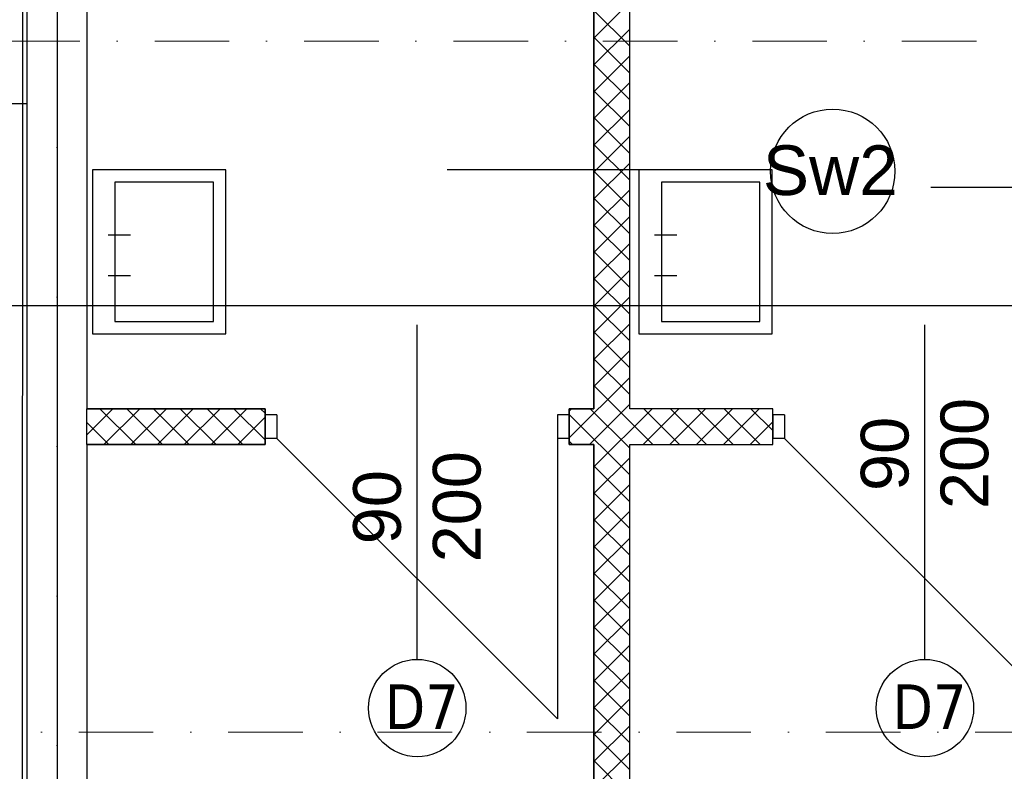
# Model space of a CAD drawing. Header units: millimetres. Extents: x -7023 to 53801, y 9849 to 33561.
# Tile 13 of 256: x 7809 to 8139, y 15992 to 16244. Entities that reach past the tile are written whole.
import ezdxf

# ---------------------------------------------------------------- set-up
doc = ezdxf.new("R2010")
doc.units = ezdxf.units.MM
doc.linetypes.add('DASHDOT', pattern=[1, 0.5, -0.25, 0, -0.25])
doc.linetypes.add('DASHDOTX2', pattern=[2, 1, -0.5, 0, -0.5])
doc.layers.add('.IE_podklad', color=252, linetype='Continuous')
doc.layers.add('PROJEKT osie', color=251, linetype='DASHDOTX2', lineweight=9)
doc.styles.add('Opisowy', font='arial.ttf')
doc.styles.get("Standard").update_dxf_attribs({"font": 'arial.ttf'})
doc.linetypes.add('ZIGZAG', pattern='A,0.00254,-5.08,[131,ltypeshp.shx,S=5.08,R=0,X=-5.08,Y=0],-10.16,[131,ltypeshp.shx,S=5.08,R=180,X=5.08,Y=0],-5.08', length=20.32254)

# ---------------------------------------------------------------- blocks, each defined once
blk = doc.blocks.new('OSIE DOMKU')
at = {"layer": 'PROJEKT osie', "ltscale": 25}
for p, q in [((-31428.02, 6226.99), (-31428.02, 4134.85)), ((-33194.97, 5184.65), (-29895.99, 5184.65))]:
    blk.add_line(p, q, dxfattribs=at)

msp = doc.modelspace()

# ---------------------------------------------------------------- linework, layer by layer
at = {"layer": '.IE_podklad', "ltscale": 25}
for p, q in [((7821.06, 17190.05), (7821.06, 15097.91)), ((6054.1, 16147.71), (9353.09, 16147.71))]:
    msp.add_line(p, q, dxfattribs=at)
at = {"layer": '.IE_podklad', "linetype": 'ZIGZAG', "ltscale": 0.1}
msp.add_line((7809.48, 15747.23), (7809.54, 16401.21), dxfattribs=at)
at = {"layer": '.IE_podklad'}
for p, q in [((7831.06, 16356.64), (7831.06, 16113.14)), ((8013.06, 16113.14), (8013.06, 16356.64)), ((7811.06, 15747.21), (7811.06, 16346.64)), ((8001.06, 16237.36), (8013.06, 16249.36)), ((8013.06, 16234.62), (8001.06, 16246.62)), ((8001.06, 16228.38), (8013.06, 16240.38)), ((8013.06, 16225.64), (8001.06, 16237.64)), ((8001.06, 16219.4), (8013.06, 16231.4)), ((8013.06, 16216.66), (8001.06, 16228.66)), ((8001.06, 16210.42), (8013.06, 16222.42)), ((8013.06, 16207.68), (8001.06, 16219.68)), ((7756.41, 16215.41), (7810.91, 16215.41)), ((8001.06, 16201.44), (8013.06, 16213.44)), ((8013.06, 16198.7), (8001.06, 16210.7)), ((8001.06, 16192.46), (8013.06, 16204.46)), ((8013.06, 16189.72), (8001.06, 16201.72)), ((8001.06, 16183.48), (8013.06, 16195.48)), ((8060.82, 16193.18), (7951.82, 16193.18)), ((8013.06, 16180.74), (8001.06, 16192.74)), ((8222.99, 16187.33), (8113.99, 16187.33)), ((8001.06, 16174.5), (8013.06, 16186.5)), ((8013.06, 16171.76), (8001.06, 16183.76)), ((8001.06, 16165.52), (8013.06, 16177.52)), ((8013.06, 16162.78), (8001.06, 16174.78)), ((7838.2, 16171.44), (7845.7, 16171.44)), ((8021.39, 16171.44), (8028.89, 16171.44)), ((8001.06, 16156.54), (8013.06, 16168.54)), ((8013.06, 16153.8), (8001.06, 16165.8)), ((7838.2, 16157.75), (7845.7, 16157.75)), ((8001.06, 16147.56), (8013.06, 16159.56)), ((8021.39, 16157.75), (8028.89, 16157.75)), ((8013.06, 16144.82), (8001.06, 16156.82)), ((8001.06, 16138.58), (8013.06, 16150.58)), ((8013.06, 16135.84), (8001.06, 16147.84)), ((7941.78, 16029.11), (7941.78, 16141.3)), ((8001.06, 16129.6), (8013.06, 16141.6)), ((8112, 16029.11), (8112, 16141.3)), ((8013.06, 16126.86), (8001.06, 16138.86)), ((8001.06, 16120.62), (8013.06, 16132.62)), ((8013.06, 16117.88), (8001.06, 16129.88)), ((7992.78, 16103.36), (8013.06, 16123.64)), ((8020.81, 16101.14), (8001.06, 16120.9)), ((7999.54, 16101.14), (8013.06, 16114.66)), ((7890.78, 16113.14), (7830.99, 16113.14)), ((7831.06, 16104.43), (7839.76, 16113.14)), ((7831.06, 16113.14), (7890.78, 16113.14)), ((7831.06, 16101.14), (7831.06, 16113.14)), ((7847.42, 16101.14), (7835.42, 16113.14)), ((7836.74, 16101.14), (7848.74, 16113.14)), ((7856.4, 16101.14), (7844.4, 16113.14)), ((7845.72, 16101.14), (7857.72, 16113.14)), ((7865.38, 16101.14), (7853.38, 16113.14)), ((7854.7, 16101.14), (7866.7, 16113.14)), ((7874.36, 16101.14), (7862.36, 16113.14)), ((7863.68, 16101.14), (7875.68, 16113.14)), ((7883.34, 16101.14), (7871.34, 16113.14)), ((7872.66, 16101.14), (7884.66, 16113.14)), ((7890.78, 16102.68), (7880.32, 16113.14)), ((7890.78, 16111.66), (7889.3, 16113.14)), ((7890.78, 16101.14), (7890.78, 16113.14)), ((7890.78, 16113.14), (7890.78, 16101.14)), ((7894.78, 16111.14), (7890.78, 16111.14)), ((7890.78, 16111.14), (7890.78, 16103.14)), ((7894.78, 16111.14), (7894.78, 16103.14)), ((7992.78, 16111.14), (7988.78, 16111.14)), ((7988.78, 16111.14), (7988.78, 16103.14)), ((7992.78, 16112.34), (7993.58, 16113.14)), ((8013.06, 16090.94), (7992.78, 16111.22)), ((7992.78, 16111.14), (7992.78, 16103.14)), ((8013.06, 16099.92), (7999.83, 16113.14)), ((8001.06, 16093.68), (8020.52, 16113.14)), ((8061, 16113.14), (8013.06, 16113.14)), ((8017.5, 16101.14), (8029.5, 16113.14)), ((8029.79, 16101.14), (8017.79, 16113.14)), ((8026.48, 16101.14), (8038.48, 16113.14)), ((8038.77, 16101.14), (8026.77, 16113.14)), ((8035.46, 16101.14), (8047.46, 16113.14)), ((8047.75, 16101.14), (8035.75, 16113.14)), ((8044.44, 16101.14), (8056.44, 16113.14)), ((8056.73, 16101.14), (8044.73, 16113.14)), ((8061, 16105.85), (8053.71, 16113.14)), ((8061, 16101.14), (8061, 16113.14)), ((8065, 16111.14), (8061, 16111.14)), ((8061, 16111.14), (8061, 16103.14)), ((8065, 16111.14), (8065, 16103.14)), ((7838.44, 16101.14), (7831.06, 16108.52)), ((7881.64, 16101.14), (7890.78, 16110.27)), ((8053.42, 16101.14), (8061, 16108.72)), ((7830.99, 16101.14), (7890.78, 16101.14)), ((7831.06, 16101.14), (7830.99, 15980.13)), ((7890.78, 16101.14), (7831.06, 16101.14)), ((7890.62, 16101.14), (7890.78, 16101.29)), ((7894.78, 16103.14), (7890.78, 16103.14)), ((7894.78, 16103.14), (7988.78, 16009.14)), ((7992.78, 16103.14), (7988.78, 16103.14)), ((7988.78, 16103.14), (7988.78, 16009.14)), ((7993.87, 16101.14), (7992.78, 16102.24)), ((8013.06, 15795.14), (8013.06, 16101.14)), ((8013.06, 16101.14), (8061, 16101.14)), ((8065, 16103.14), (8061, 16103.14)), ((8065, 16103.14), (8159, 16009.14)), ((8001.06, 16084.7), (8013.06, 16096.7)), ((8013.06, 16081.96), (8001.06, 16093.96)), ((8001.06, 16075.72), (8013.06, 16087.72)), ((8013.06, 16072.98), (8001.06, 16084.98)), ((8001.06, 16066.74), (8013.06, 16078.74)), ((8013.06, 16064), (8001.06, 16076)), ((8001.06, 16057.76), (8013.06, 16069.76)), ((8013.06, 16055.02), (8001.06, 16067.02)), ((8001.06, 16048.78), (8013.06, 16060.78)), ((8013.06, 16046.03), (8001.06, 16058.03)), ((8001.06, 16039.8), (8013.06, 16051.8)), ((8013.06, 16037.05), (8001.06, 16049.05)), ((8001.06, 16030.81), (8013.06, 16042.81)), ((8013.06, 16028.07), (8001.06, 16040.07)), ((8001.06, 16021.83), (8013.06, 16033.83)), ((8013.06, 16019.09), (8001.06, 16031.09)), ((8001.06, 16012.85), (8013.06, 16024.85)), ((8013.06, 16010.11), (8001.06, 16022.11)), ((8001.06, 16003.87), (8013.06, 16015.87)), ((8013.06, 16001.13), (8001.06, 16013.13)), ((8001.06, 15994.89), (8013.06, 16006.89)), ((8013.06, 15992.15), (8001.06, 16004.15)), ((8001.06, 15985.91), (8013.06, 15997.91)), ((8013.06, 15983.17), (8001.06, 15995.17))]:
    msp.add_line(p, q, dxfattribs=at)
at = {"layer": '.IE_podklad', "lineweight": 35}
for p, q in [((8001.06, 16356.64), (8001.06, 16113.14)), ((8001.06, 16113.14), (7992.78, 16113.14)), ((7992.78, 16113.14), (7992.78, 16101.14)), ((7992.78, 16101.14), (8001.06, 16101.14)), ((8001.06, 16101.14), (8001.06, 15795.14))]:
    msp.add_line(p, q, dxfattribs=at)
at = {"layer": '.IE_podklad', "linetype": 'DASHDOT', "lineweight": 13, "ltscale": 50}
msp.add_line((6050.17, 16236.38), (8608.47, 16236.38), dxfattribs=at)
at = {"layer": '.IE_podklad'}
for points in [[(7832.96, 16193.18), (7832.96, 16138.18), (7877.63, 16138.18), (7877.63, 16193.18)], [(8016.15, 16193.18), (8016.15, 16138.18), (8060.82, 16138.18), (8060.82, 16193.18)], [(7840.46, 16189.02), (7840.46, 16142.35), (7873.46, 16142.35), (7873.46, 16189.02)], [(8023.65, 16189.02), (8023.65, 16142.35), (8056.65, 16142.35), (8056.65, 16189.02)]]:
    msp.add_lwpolyline(points, close=True, dxfattribs=at)
at = {"layer": '.IE_podklad', "linetype": 'DASHDOT', "lineweight": 13, "ltscale": 50}
msp.add_lwpolyline([(9105.79, 16004.71), (6642.99, 16004.71)], dxfattribs=at)
at = {"layer": '.IE_podklad'}
msp.add_circle((8081.1, 16192.71), 20.85, dxfattribs=at)
at = {"layer": '.IE_podklad', "linetype": 'Continuous'}
for centre in [(7941.82, 16012.8), (8112.04, 16012.8)]:
    msp.add_circle(centre, 16.31, dxfattribs=at)

# ---------------------------------------------------------------- block references
at = {"layer": '.IE_podklad'}
msp.add_blockref('OSIE DOMKU', (39249.07, 10963.06), dxfattribs=at)

# ---------------------------------------------------------------- texts
at = {"layer": '.IE_podklad', "linetype": 'Continuous', "style": 'Opisowy'}
msp.add_text('Sw2', height=16.64, dxfattribs=at).set_placement((8057.68, 16184.76))
for s, p in [('200', (8133.26, 16079.48)), ('90', (8106.53, 16085.56)), ('200', (7963.04, 16061.63)), ('90', (7936.31, 16067.71))]:
    msp.add_text(s, height=16, rotation=90, dxfattribs=at).set_placement(p)
at = {"layer": '.IE_podklad', "char_height": 15, "width": 230.4406, "attachment_point": 1}
for insert in [(7930.88, 16020.74), (8101.1, 16020.74)]:
    msp.add_mtext('{\\fTahoma|b0|i0|c238|p34;D7}', dxfattribs=dict(at, insert=insert))

doc.saveas('drawing.dxf')
